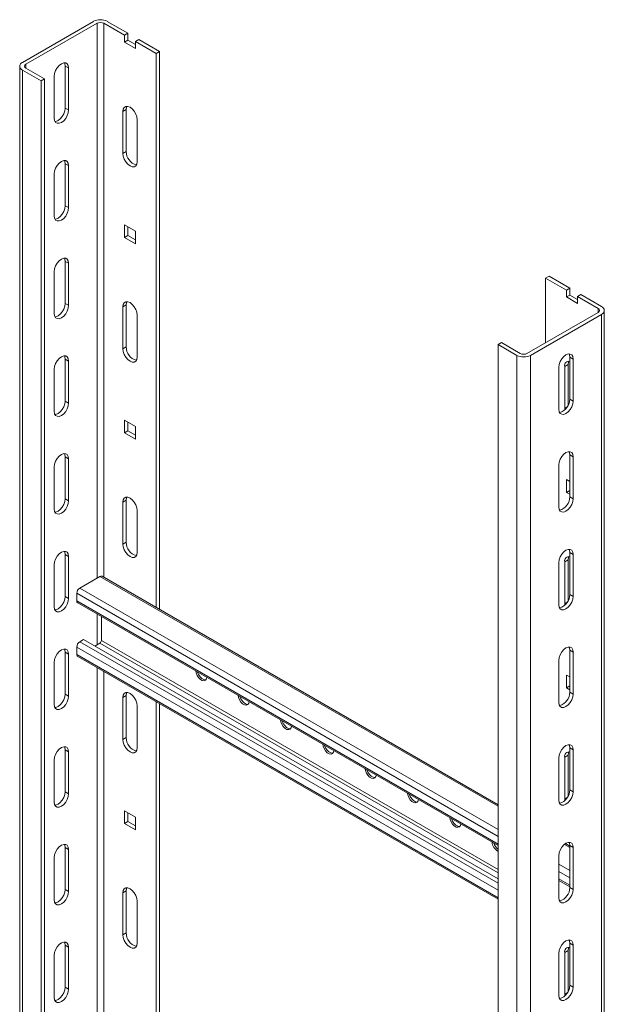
# Model space of a CAD drawing. Header units: millimetres. Extents: x -865 to 612, y -2990 to -1418.
# Tile 7 of 8: x -862 to -618, y -2198 to -1786. Entities that reach past the tile are written whole.
import ezdxf

# ---------------------------------------------------------------- set-up
doc = ezdxf.new("R2010")
doc.units = ezdxf.units.MM

msp = doc.modelspace()

# ---------------------------------------------------------------- linework, layer by layer
at = {"color": 7, "linetype": 'Continuous', "lineweight": 15}
for p, q in [((-830.98, -1786.67), (-860.68, -1803.81)), ((-859.26, -1804.63), (-829.56, -1787.48)), ((-826.73, -1787.48), (-818.07, -1792.48)), ((-816.66, -1791.67), (-825.32, -1786.67)), ((-816.66, -1791.67), (-818.07, -1792.48)), ((-818.07, -1792.48), (-818.07, -1795.34)), ((-816.66, -1794.52), (-816.66, -1791.67)), ((-818.07, -1795.34), (-816.66, -1794.52)), ((-818.07, -1795.34), (-813.48, -1797.99)), ((-813.48, -1796.36), (-816.66, -1794.52)), ((-813.48, -1795.14), (-812.06, -1794.32)), ((-813.48, -1795.14), (-804.81, -1800.14)), ((-813.48, -1797.99), (-813.48, -1795.14)), ((-803.4, -1799.32), (-812.06, -1794.32)), ((-803.4, -1799.32), (-804.81, -1800.14)), ((-804.81, -1800.14), (-804.81, -2031.67)), ((-803.4, -1799.32), (-803.4, -2032.49)), ((-861.85, -1805.44), (-861.85, -2217.53)), ((-851.48, -1810.75), (-859.26, -1806.26)), ((-841.4, -1806.16), (-842.81, -1805.34)), ((-842.81, -1805.34), (-842.81, -1822.89)), ((-841.4, -1806.16), (-841.4, -1823.71)), ((-852.9, -1811.57), (-860.68, -1807.08)), ((-851.48, -1810.75), (-852.9, -1811.57)), ((-851.48, -1810.75), (-851.48, -2222.55)), ((-847.41, -1827.18), (-847.41, -1809.62)), ((-852.9, -1811.57), (-852.9, -2222.69)), ((-841.4, -1823.71), (-842.81, -1822.89)), ((-818.78, -1824.33), (-817.36, -1823.51)), ((-818.78, -1841.88), (-818.78, -1824.33)), ((-817.36, -1841.07), (-817.36, -1823.51)), ((-812.77, -1827.8), (-812.77, -1845.35)), ((-818.78, -1841.88), (-817.36, -1841.07)), ((-841.4, -1846.98), (-842.81, -1846.17)), ((-842.81, -1846.17), (-842.81, -1863.72)), ((-841.4, -1846.98), (-841.4, -1864.54)), ((-847.41, -1868.01), (-847.41, -1850.45)), ((-841.4, -1864.54), (-842.81, -1863.72)), ((-813.48, -1874.34), (-818.07, -1871.69)), ((-818.07, -1871.69), (-818.07, -1876.99)), ((-818.07, -1876.99), (-816.66, -1876.18)), ((-816.66, -1876.18), (-816.66, -1872.5)), ((-813.48, -1878.01), (-816.66, -1876.18)), ((-813.48, -1879.65), (-813.48, -1874.34)), ((-818.07, -1876.99), (-813.48, -1879.65)), ((-841.4, -1887.81), (-842.81, -1886.99)), ((-842.81, -1886.99), (-842.81, -1904.55)), ((-841.4, -1887.81), (-841.4, -1905.36)), ((-847.41, -1908.83), (-847.41, -1891.28)), ((-642.18, -1894.02), (-640.76, -1893.21)), ((-642.18, -1920.96), (-642.18, -1894.02)), ((-642.18, -1894.02), (-633.52, -1899.02)), ((-632.1, -1898.21), (-640.76, -1893.21)), ((-632.1, -1898.21), (-633.52, -1899.02)), ((-633.52, -1899.02), (-633.52, -1901.88)), ((-633.52, -1901.88), (-632.1, -1901.07)), ((-632.1, -1901.07), (-632.1, -1898.21)), ((-628.92, -1902.9), (-632.1, -1901.07)), ((-628.92, -1901.68), (-627.51, -1900.86)), ((-618.84, -1905.86), (-627.51, -1900.86)), ((-841.4, -1905.36), (-842.81, -1904.55)), ((-818.78, -1905.98), (-817.36, -1905.17)), ((-817.36, -1922.72), (-817.36, -1905.17)), ((-633.52, -1901.88), (-628.92, -1904.53)), ((-628.92, -1901.68), (-620.26, -1906.68)), ((-628.92, -1904.53), (-628.92, -1901.68)), ((-818.78, -1923.54), (-818.78, -1905.98)), ((-812.77, -1909.45), (-812.77, -1927.01)), ((-620.26, -1908.31), (-649.96, -1925.45)), ((-618.84, -1909.13), (-648.54, -1926.27)), ((-617.67, -2318.62), (-617.67, -1907.49)), ((-661.98, -1921.78), (-660.56, -1920.96)), ((-654.2, -1926.27), (-661.98, -1921.78)), ((-661.98, -2334.13), (-661.98, -1921.78)), ((-652.79, -1925.45), (-660.56, -1920.96)), ((-818.78, -1923.54), (-817.36, -1922.72)), ((-841.4, -1928.64), (-842.81, -1927.82)), ((-842.81, -1927.82), (-842.81, -1945.38)), ((-841.4, -1928.64), (-841.4, -1946.19)), ((-634.22, -1930.87), (-632.81, -1930.05)), ((-632.81, -1947.2), (-632.81, -1930.05)), ((-632.1, -1926.98), (-630.68, -1927.8)), ((-632.1, -1944.54), (-632.1, -1926.98)), ((-630.68, -1945.36), (-630.68, -1927.8)), ((-847.41, -1949.66), (-847.41, -1932.11)), ((-636.69, -1931.27), (-636.69, -1948.83)), ((-634.22, -1948.42), (-634.22, -1930.87)), ((-841.4, -1946.19), (-842.81, -1945.38)), ((-632.1, -1944.54), (-630.68, -1945.36)), ((-634.18, -1949.05), (-634.22, -1948.42)), ((-813.48, -1955.99), (-818.07, -1953.34)), ((-818.07, -1953.34), (-818.07, -1958.65)), ((-816.66, -1957.83), (-816.66, -1954.16)), ((-818.07, -1958.65), (-816.66, -1957.83)), ((-818.07, -1958.65), (-813.48, -1961.3)), ((-813.48, -1959.67), (-816.66, -1957.83)), ((-813.48, -1961.3), (-813.48, -1955.99)), ((-841.4, -1969.46), (-842.81, -1968.65)), ((-842.81, -1968.65), (-842.81, -1986.2)), ((-841.4, -1969.46), (-841.4, -1987.02)), ((-632.1, -1967.81), (-630.68, -1968.63)), ((-632.1, -1985.37), (-632.1, -1967.81)), ((-630.68, -1986.18), (-630.68, -1968.63)), ((-847.41, -1990.49), (-847.41, -1972.93)), ((-636.69, -1972.1), (-636.69, -1989.65)), ((-632.1, -1979.05), (-633.52, -1978.23)), ((-633.52, -1978.23), (-633.52, -1983.54)), ((-632.1, -1982.72), (-632.1, -1979.04)), ((-633.52, -1983.54), (-632.1, -1982.72)), ((-633.52, -1983.54), (-632.1, -1984.36)), ((-632.1, -1982.72), (-632.1, -1982.72)), ((-841.4, -1987.02), (-842.81, -1986.2)), ((-818.78, -1987.64), (-817.36, -1986.82)), ((-818.78, -2005.19), (-818.78, -1987.64)), ((-817.36, -2004.38), (-817.36, -1986.82)), ((-632.1, -1985.37), (-630.68, -1986.18)), ((-812.77, -1991.11), (-812.77, -2008.66)), ((-818.78, -2005.19), (-817.36, -2004.38)), ((-841.4, -2010.29), (-842.81, -2009.47)), ((-842.81, -2009.47), (-842.81, -2027.03)), ((-841.4, -2010.29), (-841.4, -2027.85)), ((-634.22, -2012.52), (-632.81, -2011.71)), ((-632.81, -2028.85), (-632.81, -2011.71)), ((-632.1, -2008.64), (-630.68, -2009.45)), ((-632.1, -2026.19), (-632.1, -2008.64)), ((-630.68, -2027.01), (-630.68, -2009.45)), ((-847.41, -2031.32), (-847.41, -2013.76)), ((-636.69, -2012.92), (-636.69, -2030.48)), ((-634.22, -2030.08), (-634.22, -2012.52)), ((-836.73, -2023.52), (-828.36, -2018.69)), ((-661.98, -2114.13), (-827.46, -2018.6)), ((-841.4, -2027.85), (-842.81, -2027.03)), ((-838.01, -2028.91), (-838.01, -2025.72)), ((-632.1, -2026.19), (-630.68, -2027.01)), ((-837.63, -2029.73), (-661.98, -2131.13)), ((-634.18, -2030.7), (-634.22, -2030.08)), ((-827.72, -2035.45), (-827.72, -2045.43)), ((-836.73, -2045.97), (-835.18, -2045.08)), ((-661.98, -2145.06), (-835.18, -2045.08)), ((-838.01, -2051.36), (-838.01, -2048.18)), ((-828.36, -2046.53), (-830.51, -2047.77)), ((-841.4, -2051.12), (-842.81, -2050.3)), ((-842.81, -2050.3), (-842.81, -2067.86)), ((-841.4, -2051.12), (-841.4, -2068.67)), ((-837.63, -2052.19), (-661.98, -2153.59)), ((-632.1, -2049.46), (-630.68, -2050.28)), ((-632.1, -2067.02), (-632.1, -2049.46)), ((-630.68, -2067.84), (-630.68, -2050.28)), ((-847.41, -2072.14), (-847.41, -2054.59)), ((-636.69, -2053.75), (-636.69, -2071.31)), ((-632.1, -2060.7), (-633.52, -2059.88)), ((-633.52, -2059.88), (-633.52, -2065.19)), ((-632.1, -2064.37), (-632.1, -2060.7)), ((-633.52, -2065.19), (-632.1, -2064.37)), ((-633.52, -2065.19), (-632.1, -2066.01)), ((-632.1, -2064.38), (-632.1, -2064.37)), ((-841.4, -2068.67), (-842.81, -2067.86)), ((-818.78, -2069.29), (-817.36, -2068.47)), ((-818.78, -2086.85), (-818.78, -2069.29)), ((-817.36, -2086.03), (-817.36, -2068.47)), ((-632.1, -2067.02), (-630.68, -2067.84)), ((-812.77, -2072.76), (-812.77, -2090.32)), ((-804.81, -2071.13), (-804.81, -2521.8)), ((-803.4, -2071.95), (-803.4, -2522.62)), ((-818.78, -2086.85), (-817.36, -2086.03)), ((-632.1, -2090.29), (-630.68, -2091.11)), ((-632.1, -2107.85), (-632.1, -2090.29)), ((-841.4, -2091.94), (-842.81, -2091.13)), ((-842.81, -2091.13), (-842.81, -2108.68)), ((-841.4, -2091.94), (-841.4, -2109.5)), ((-636.69, -2094.58), (-636.69, -2112.13)), ((-634.22, -2094.18), (-632.81, -2093.36)), ((-634.22, -2111.73), (-634.22, -2094.18)), ((-632.81, -2110.51), (-632.81, -2093.36)), ((-630.68, -2108.66), (-630.68, -2091.11)), ((-847.41, -2112.97), (-847.41, -2095.41)), ((-841.4, -2109.5), (-842.81, -2108.68)), ((-632.1, -2107.85), (-630.68, -2108.66)), ((-634.18, -2112.35), (-634.22, -2111.73)), ((-813.48, -2119.3), (-818.07, -2116.65)), ((-818.07, -2116.65), (-818.07, -2121.96)), ((-816.66, -2121.14), (-816.66, -2117.47)), ((-813.48, -2124.61), (-813.48, -2119.3)), ((-818.07, -2121.96), (-816.66, -2121.14)), ((-818.07, -2121.96), (-813.48, -2124.61)), ((-813.48, -2122.98), (-816.66, -2121.14)), ((-632.1, -2131.38), (-633.9, -2130.33)), ((-632.1, -2131.12), (-630.68, -2131.94)), ((-632.1, -2148.67), (-632.1, -2131.12)), ((-841.4, -2132.77), (-842.81, -2131.96)), ((-842.81, -2131.96), (-842.81, -2149.51)), ((-841.4, -2132.77), (-841.4, -2150.33)), ((-636.69, -2135.4), (-636.69, -2152.96)), ((-630.68, -2149.49), (-630.68, -2131.94)), ((-847.41, -2153.8), (-847.41, -2136.24)), ((-636.69, -2145.73), (-632.1, -2148.39)), ((-841.4, -2150.33), (-842.81, -2149.51)), ((-818.78, -2150.94), (-817.36, -2150.13)), ((-818.78, -2168.5), (-818.78, -2150.94)), ((-817.36, -2167.68), (-817.36, -2150.13)), ((-632.1, -2148.67), (-630.68, -2149.49)), ((-812.77, -2154.41), (-812.77, -2171.97)), ((-818.78, -2168.5), (-817.36, -2167.68)), ((-841.4, -2173.6), (-842.81, -2172.78)), ((-842.81, -2172.78), (-842.81, -2190.34)), ((-632.47, -2170.62), (-632.35, -2170.69)), ((-632.1, -2171.95), (-630.68, -2172.76)), ((-632.1, -2189.5), (-632.1, -2171.95)), ((-630.68, -2190.32), (-630.68, -2172.76)), ((-841.4, -2173.6), (-841.4, -2191.15)), ((-636.69, -2176.23), (-636.69, -2193.79)), ((-634.22, -2175.83), (-632.81, -2175.01)), ((-634.22, -2193.39), (-634.22, -2175.83)), ((-632.81, -2192.16), (-632.81, -2175.01)), ((-847.41, -2194.62), (-847.41, -2177.07)), ((-841.4, -2191.15), (-842.81, -2190.34)), ((-634.18, -2194.01), (-634.22, -2193.39)), ((-632.1, -2189.5), (-630.68, -2190.32))]:
    msp.add_line(p, q, dxfattribs=at)
at = {"color": 8, "linetype": 'Continuous', "lineweight": 15}
for p, q in [((-829.56, -1787.48), (-829.56, -2019.38)), ((-826.73, -1787.48), (-826.73, -2019.02)), ((-859.26, -1804.63), (-859.26, -1806.26)), ((-860.68, -1807.08), (-860.68, -2218.2)), ((-620.26, -1908.31), (-620.26, -1906.68)), ((-618.84, -2320.26), (-618.84, -1909.13)), ((-654.2, -2338.62), (-654.2, -1926.27)), ((-648.54, -2337.4), (-648.54, -1926.27)), ((-634.22, -1948.42), (-633.17, -1947.81)), ((-661.98, -2114.74), (-828.36, -2018.69)), ((-661.98, -2124.4), (-836.73, -2023.52)), ((-661.98, -2127.34), (-838.01, -2025.72)), ((-661.98, -2130.53), (-838.01, -2028.91)), ((-634.22, -2030.08), (-633.17, -2029.47)), ((-829.56, -2034.39), (-829.56, -2047.22)), ((-661.98, -2149.8), (-838.01, -2048.18)), ((-661.98, -2146.86), (-836.73, -2045.97)), ((-661.98, -2142.58), (-828.36, -2046.53)), ((-661.98, -2141.11), (-827.72, -2045.43)), ((-661.98, -2152.98), (-838.01, -2051.36)), ((-829.56, -2056.85), (-829.56, -2509.51)), ((-826.73, -2058.48), (-826.73, -2509.14)), ((-634.22, -2111.73), (-633.17, -2111.12)), ((-632.1, -2131.99), (-634.36, -2130.68)), ((-632.1, -2141.65), (-636.69, -2139)), ((-632.1, -2144.59), (-636.69, -2141.94)), ((-632.1, -2147.78), (-636.69, -2145.12)), ((-634.22, -2193.39), (-633.17, -2192.78))]:
    msp.add_line(p, q, dxfattribs=at)
at = {"color": 7, "linetype": 'Continuous', "lineweight": 15, "flags": 128}
for points in [[(-847.41, -1809.62), (-847.26, -1808.47), (-846.84, -1807.25), (-846.17, -1806.1), (-845.33, -1805.13), (-844.4, -1804.42), (-843.48, -1804.05), (-842.64, -1804.06), (-841.97, -1804.45), (-841.55, -1805.17), (-841.4, -1806.16)], [(-843.11, -1804.01), (-842.96, -1804.35), (-842.81, -1805.34)], [(-842.81, -1822.89), (-842.96, -1824.05), (-843.39, -1825.27), (-844.05, -1826.42), (-844.89, -1827.39), (-845.82, -1828.1), (-846.75, -1828.47), (-847.12, -1828.51)], [(-818.78, -1824.33), (-818.63, -1823.34), (-818.2, -1822.62), (-817.54, -1822.24), (-816.7, -1822.23), (-815.77, -1822.59), (-814.85, -1823.3), (-814.01, -1824.27), (-813.34, -1825.43), (-812.92, -1826.64), (-812.77, -1827.8)], [(-817.36, -1823.51), (-817.22, -1822.52), (-817.07, -1822.18)], [(-841.4, -1823.71), (-841.55, -1824.87), (-841.97, -1826.08), (-842.64, -1827.23), (-843.48, -1828.21), (-844.4, -1828.92), (-845.33, -1829.28), (-846.17, -1829.27), (-846.84, -1828.89), (-847.26, -1828.17), (-847.41, -1827.18)], [(-812.77, -1845.35), (-812.92, -1846.34), (-813.34, -1847.06), (-814.01, -1847.45), (-814.85, -1847.45), (-815.77, -1847.09), (-816.7, -1846.38), (-817.54, -1845.41), (-818.2, -1844.25), (-818.63, -1843.04), (-818.78, -1841.88)], [(-847.41, -1850.45), (-847.26, -1849.29), (-846.84, -1848.08), (-846.17, -1846.93), (-845.33, -1845.95), (-844.4, -1845.25), (-843.48, -1844.88), (-842.64, -1844.89), (-841.97, -1845.27), (-841.55, -1845.99), (-841.4, -1846.98)], [(-843.11, -1844.84), (-842.96, -1845.18), (-842.81, -1846.17)], [(-842.81, -1863.72), (-842.96, -1864.88), (-843.39, -1866.09), (-844.05, -1867.24), (-844.89, -1868.22), (-845.82, -1868.93), (-846.75, -1869.29), (-847.12, -1869.34)], [(-841.4, -1864.54), (-841.55, -1865.7), (-841.97, -1866.91), (-842.64, -1868.06), (-843.48, -1869.04), (-844.4, -1869.74), (-845.33, -1870.11), (-846.17, -1870.1), (-846.84, -1869.72), (-847.26, -1869), (-847.41, -1868.01)], [(-847.41, -1891.28), (-847.26, -1890.12), (-846.84, -1888.91), (-846.17, -1887.76), (-845.33, -1886.78), (-844.4, -1886.07), (-843.48, -1885.71), (-842.64, -1885.72), (-841.97, -1886.1), (-841.55, -1886.82), (-841.4, -1887.81)], [(-843.11, -1885.66), (-842.96, -1886.01), (-842.81, -1886.99)], [(-841.4, -1905.36), (-841.55, -1906.52), (-841.97, -1907.74), (-842.64, -1908.89), (-843.48, -1909.86), (-844.4, -1910.57), (-845.33, -1910.94), (-846.17, -1910.93), (-846.84, -1910.54), (-847.26, -1909.82), (-847.41, -1908.83)], [(-842.81, -1904.55), (-842.96, -1905.71), (-843.39, -1906.92), (-844.05, -1908.07), (-844.89, -1909.05), (-845.82, -1909.75), (-846.75, -1910.12), (-847.12, -1910.16)], [(-818.78, -1905.98), (-818.63, -1904.99), (-818.2, -1904.27), (-817.54, -1903.89), (-816.7, -1903.88), (-815.77, -1904.25), (-814.85, -1904.95), (-814.01, -1905.93), (-813.34, -1907.08), (-812.92, -1908.29), (-812.77, -1909.45)], [(-817.36, -1905.17), (-817.22, -1904.18), (-817.07, -1903.84)], [(-812.77, -1927.01), (-812.92, -1927.99), (-813.34, -1928.72), (-814.01, -1929.1), (-814.85, -1929.11), (-815.77, -1928.74), (-816.7, -1928.04), (-817.54, -1927.06), (-818.2, -1925.91), (-818.63, -1924.69), (-818.78, -1923.54)], [(-630.68, -1927.8), (-630.83, -1926.81), (-631.26, -1926.09), (-631.92, -1925.71), (-632.76, -1925.7), (-633.69, -1926.06), (-634.62, -1926.77), (-635.45, -1927.75), (-636.12, -1928.9), (-636.54, -1930.11), (-636.69, -1931.27)], [(-632.1, -1926.98), (-632.24, -1926), (-632.39, -1925.66)], [(-847.41, -1932.11), (-847.26, -1930.95), (-846.84, -1929.73), (-846.17, -1928.58), (-845.33, -1927.61), (-844.4, -1926.9), (-843.48, -1926.53), (-842.64, -1926.54), (-841.97, -1926.93), (-841.55, -1927.65), (-841.4, -1928.64)], [(-843.11, -1926.49), (-842.96, -1926.83), (-842.81, -1927.82)], [(-632.81, -1930.05), (-632.66, -1929.07), (-632.52, -1928.72)], [(-841.4, -1946.19), (-841.55, -1947.35), (-841.97, -1948.56), (-842.64, -1949.71), (-843.48, -1950.69), (-844.4, -1951.4), (-845.33, -1951.76), (-846.17, -1951.75), (-846.84, -1951.37), (-847.26, -1950.65), (-847.41, -1949.66)], [(-842.81, -1945.38), (-842.96, -1946.53), (-843.39, -1947.75), (-844.05, -1948.9), (-844.89, -1949.87), (-845.82, -1950.58), (-846.75, -1950.95), (-847.12, -1950.99)], [(-636.69, -1948.83), (-636.54, -1949.81), (-636.12, -1950.53), (-635.45, -1950.92), (-634.62, -1950.93), (-633.69, -1950.56), (-632.76, -1949.85), (-631.92, -1948.88), (-631.26, -1947.73), (-630.83, -1946.51), (-630.68, -1945.36)], [(-630.68, -1968.63), (-630.83, -1967.64), (-631.26, -1966.92), (-631.92, -1966.53), (-632.76, -1966.53), (-633.69, -1966.89), (-634.62, -1967.6), (-635.45, -1968.57), (-636.12, -1969.73), (-636.54, -1970.94), (-636.69, -1972.1)], [(-632.1, -1967.81), (-632.24, -1966.82), (-632.39, -1966.48)], [(-847.41, -1972.93), (-847.26, -1971.78), (-846.84, -1970.56), (-846.17, -1969.41), (-845.33, -1968.43), (-844.4, -1967.73), (-843.48, -1967.36), (-842.64, -1967.37), (-841.97, -1967.75), (-841.55, -1968.48), (-841.4, -1969.46)], [(-843.11, -1967.32), (-842.96, -1967.66), (-842.81, -1968.65)], [(-841.4, -1987.02), (-841.55, -1988.18), (-841.97, -1989.39), (-842.64, -1990.54), (-843.48, -1991.52), (-844.4, -1992.22), (-845.33, -1992.59), (-846.17, -1992.58), (-846.84, -1992.2), (-847.26, -1991.48), (-847.41, -1990.49)], [(-842.81, -1986.2), (-842.96, -1987.36), (-843.39, -1988.57), (-844.05, -1989.73), (-844.89, -1990.7), (-845.82, -1991.41), (-846.75, -1991.77), (-847.12, -1991.82)], [(-818.78, -1987.64), (-818.63, -1986.65), (-818.2, -1985.93), (-817.54, -1985.54), (-816.7, -1985.53), (-815.77, -1985.9), (-814.85, -1986.61), (-814.01, -1987.58), (-813.34, -1988.73), (-812.92, -1989.95), (-812.77, -1991.11)], [(-817.36, -1986.82), (-817.22, -1985.83), (-817.07, -1985.49)], [(-636.69, -1989.65), (-636.54, -1990.64), (-636.12, -1991.36), (-635.45, -1991.74), (-634.62, -1991.75), (-633.69, -1991.39), (-632.76, -1990.68), (-631.92, -1989.71), (-631.26, -1988.55), (-630.83, -1987.34), (-630.68, -1986.18)], [(-847.41, -2013.76), (-847.26, -2012.6), (-846.84, -2011.39), (-846.17, -2010.24), (-845.33, -2009.26), (-844.4, -2008.55), (-843.48, -2008.19), (-842.64, -2008.2), (-841.97, -2008.58), (-841.55, -2009.3), (-841.4, -2010.29)], [(-843.11, -2008.15), (-842.96, -2008.49), (-842.81, -2009.47)], [(-812.77, -2008.66), (-812.92, -2009.65), (-813.34, -2010.37), (-814.01, -2010.75), (-814.85, -2010.76), (-815.77, -2010.4), (-816.7, -2009.69), (-817.54, -2008.71), (-818.2, -2007.56), (-818.63, -2006.35), (-818.78, -2005.19)], [(-630.68, -2009.45), (-630.83, -2008.47), (-631.26, -2007.75), (-631.92, -2007.36), (-632.76, -2007.35), (-633.69, -2007.72), (-634.62, -2008.42), (-635.45, -2009.4), (-636.12, -2010.55), (-636.54, -2011.77), (-636.69, -2012.92)], [(-632.1, -2008.64), (-632.24, -2007.65), (-632.39, -2007.31)], [(-632.81, -2011.71), (-632.66, -2010.72), (-632.52, -2010.38)], [(-841.4, -2027.85), (-841.55, -2029), (-841.97, -2030.22), (-842.64, -2031.37), (-843.48, -2032.35), (-844.4, -2033.05), (-845.33, -2033.42), (-846.17, -2033.41), (-846.84, -2033.02), (-847.26, -2032.3), (-847.41, -2031.32)], [(-842.81, -2027.03), (-842.96, -2028.19), (-843.39, -2029.4), (-844.05, -2030.55), (-844.89, -2031.53), (-845.82, -2032.23), (-846.75, -2032.6), (-847.12, -2032.64)], [(-636.69, -2030.48), (-636.54, -2031.47), (-636.12, -2032.19), (-635.45, -2032.57), (-634.62, -2032.58), (-633.69, -2032.21), (-632.76, -2031.51), (-631.92, -2030.53), (-631.26, -2029.38), (-630.83, -2028.17), (-630.68, -2027.01)], [(-847.41, -2054.59), (-847.26, -2053.43), (-846.84, -2052.22), (-846.17, -2051.06), (-845.33, -2050.09), (-844.4, -2049.38), (-843.48, -2049.02), (-842.64, -2049.03), (-841.97, -2049.41), (-841.55, -2050.13), (-841.4, -2051.12)], [(-843.11, -2048.97), (-842.96, -2049.31), (-842.81, -2050.3)], [(-630.68, -2050.28), (-630.83, -2049.29), (-631.26, -2048.57), (-631.92, -2048.19), (-632.76, -2048.18), (-633.69, -2048.55), (-634.62, -2049.25), (-635.45, -2050.23), (-636.12, -2051.38), (-636.54, -2052.59), (-636.69, -2053.75)], [(-632.1, -2049.46), (-632.24, -2048.48), (-632.39, -2048.14)], [(-837.63, -2052.19), (-837.63, -2052.19), (-837.79, -2052.06), (-837.91, -2051.87), (-837.98, -2051.64), (-838.01, -2051.36)], [(-788.3, -2058.21), (-788.16, -2059.01), (-787.76, -2060.03), (-787.15, -2060.98), (-786.4, -2061.73), (-785.61, -2062.19), (-784.86, -2062.31), (-784.24, -2062.07), (-783.85, -2061.5), (-783.71, -2060.86)], [(-787.52, -2058.66), (-787.13, -2059.67), (-786.52, -2060.61), (-785.77, -2061.36), (-784.97, -2061.82), (-784.22, -2061.94), (-784.09, -2061.92)], [(-841.4, -2068.67), (-841.55, -2069.83), (-841.97, -2071.04), (-842.64, -2072.2), (-843.48, -2073.17), (-844.4, -2073.88), (-845.33, -2074.24), (-846.17, -2074.24), (-846.84, -2073.85), (-847.26, -2073.13), (-847.41, -2072.14)], [(-842.81, -2067.86), (-842.96, -2069.01), (-843.39, -2070.23), (-844.05, -2071.38), (-844.89, -2072.36), (-845.82, -2073.06), (-846.75, -2073.43), (-847.12, -2073.47)], [(-818.78, -2069.29), (-818.63, -2068.3), (-818.2, -2067.58), (-817.54, -2067.2), (-816.7, -2067.19), (-815.77, -2067.55), (-814.85, -2068.26), (-814.01, -2069.24), (-813.34, -2070.39), (-812.92, -2071.6), (-812.77, -2072.76)], [(-817.36, -2068.47), (-817.22, -2067.49), (-817.07, -2067.15)], [(-770.62, -2068.42), (-770.49, -2069.21), (-770.09, -2070.24), (-769.48, -2071.19), (-768.73, -2071.93), (-767.93, -2072.39), (-767.18, -2072.51), (-766.57, -2072.27), (-766.17, -2071.7), (-766.03, -2071.06)], [(-769.84, -2068.86), (-769.45, -2069.87), (-768.84, -2070.82), (-768.09, -2071.57), (-767.29, -2072.03), (-766.54, -2072.14), (-766.42, -2072.13)], [(-636.69, -2071.31), (-636.54, -2072.29), (-636.12, -2073.01), (-635.45, -2073.4), (-634.62, -2073.41), (-633.69, -2073.04), (-632.76, -2072.34), (-631.92, -2071.36), (-631.26, -2070.21), (-630.83, -2068.99), (-630.68, -2067.84)], [(-752.94, -2078.62), (-752.81, -2079.42), (-752.41, -2080.45), (-751.8, -2081.39), (-751.05, -2082.14), (-750.25, -2082.6), (-749.5, -2082.72), (-748.89, -2082.48), (-748.49, -2081.91), (-748.36, -2081.27)], [(-752.17, -2079.07), (-751.77, -2080.08), (-751.16, -2081.02), (-750.41, -2081.77), (-749.61, -2082.23), (-748.86, -2082.35), (-748.74, -2082.33)], [(-847.41, -2095.41), (-847.26, -2094.26), (-846.84, -2093.04), (-846.17, -2091.89), (-845.33, -2090.91), (-844.4, -2090.21), (-843.48, -2089.84), (-842.64, -2089.85), (-841.97, -2090.24), (-841.55, -2090.96), (-841.4, -2091.94)], [(-843.11, -2089.8), (-842.96, -2090.14), (-842.81, -2091.13)], [(-812.77, -2090.32), (-812.92, -2091.3), (-813.34, -2092.02), (-814.01, -2092.41), (-814.85, -2092.42), (-815.77, -2092.05), (-816.7, -2091.34), (-817.54, -2090.37), (-818.2, -2089.22), (-818.63, -2088), (-818.78, -2086.85)], [(-735.26, -2088.83), (-735.13, -2089.62), (-734.73, -2090.65), (-734.12, -2091.6), (-733.37, -2092.34), (-732.57, -2092.8), (-731.82, -2092.92), (-731.21, -2092.68), (-730.81, -2092.11), (-730.68, -2091.47)], [(-734.49, -2089.28), (-734.1, -2090.28), (-733.48, -2091.23), (-732.73, -2091.98), (-731.94, -2092.44), (-731.19, -2092.55), (-731.06, -2092.54)], [(-630.68, -2091.11), (-630.83, -2090.12), (-631.26, -2089.4), (-631.92, -2089.02), (-632.76, -2089.01), (-633.69, -2089.37), (-634.62, -2090.08), (-635.45, -2091.06), (-636.12, -2092.21), (-636.54, -2093.42), (-636.69, -2094.58)], [(-632.1, -2090.29), (-632.24, -2089.3), (-632.39, -2088.96)], [(-632.81, -2093.36), (-632.66, -2092.37), (-632.52, -2092.03)], [(-717.59, -2099.03), (-717.45, -2099.83), (-717.05, -2100.86), (-716.44, -2101.8), (-715.69, -2102.55), (-714.89, -2103.01), (-714.14, -2103.13), (-713.53, -2102.89), (-713.13, -2102.32), (-713, -2101.68)], [(-716.81, -2099.48), (-716.42, -2100.49), (-715.81, -2101.43), (-715.06, -2102.18), (-714.26, -2102.64), (-713.51, -2102.76), (-713.38, -2102.74)], [(-841.4, -2109.5), (-841.55, -2110.66), (-841.97, -2111.87), (-842.64, -2113.02), (-843.48, -2114), (-844.4, -2114.71), (-845.33, -2115.07), (-846.17, -2115.06), (-846.84, -2114.68), (-847.26, -2113.96), (-847.41, -2112.97)], [(-842.81, -2108.68), (-842.96, -2109.84), (-843.39, -2111.05), (-844.05, -2112.21), (-844.89, -2113.18), (-845.82, -2113.89), (-846.75, -2114.26), (-847.12, -2114.3)], [(-695.32, -2111.88), (-695.46, -2112.53), (-695.86, -2113.09), (-696.47, -2113.33), (-697.22, -2113.21), (-698.02, -2112.75), (-698.77, -2112.01), (-699.38, -2111.06), (-699.78, -2110.03), (-699.91, -2109.24)], [(-695.7, -2112.95), (-695.83, -2112.96), (-696.58, -2112.85), (-697.38, -2112.39), (-698.13, -2111.64), (-698.74, -2110.69), (-699.13, -2109.69)], [(-636.69, -2112.13), (-636.54, -2113.12), (-636.12, -2113.84), (-635.45, -2114.23), (-634.62, -2114.24), (-633.69, -2113.87), (-632.76, -2113.16), (-631.92, -2112.19), (-631.26, -2111.03), (-630.83, -2109.82), (-630.68, -2108.66)], [(-677.65, -2122.09), (-677.78, -2122.73), (-678.18, -2123.3), (-678.79, -2123.54), (-679.54, -2123.42), (-680.34, -2122.96), (-681.09, -2122.21), (-681.7, -2121.27), (-682.1, -2120.24), (-682.23, -2119.44)], [(-678.03, -2123.15), (-678.15, -2123.17), (-678.9, -2123.05), (-679.7, -2122.59), (-680.45, -2121.84), (-681.06, -2120.9), (-681.46, -2119.89)], [(-847.41, -2136.24), (-847.26, -2135.08), (-846.84, -2133.87), (-846.17, -2132.72), (-845.33, -2131.74), (-844.4, -2131.04), (-843.48, -2130.67), (-842.64, -2130.68), (-841.97, -2131.06), (-841.55, -2131.78), (-841.4, -2132.77)], [(-843.11, -2130.63), (-842.96, -2130.97), (-842.81, -2131.96)], [(-630.68, -2131.94), (-630.83, -2130.95), (-631.26, -2130.23), (-631.92, -2129.84), (-632.76, -2129.83), (-633.69, -2130.2), (-634.62, -2130.91), (-635.45, -2131.88), (-636.12, -2133.03), (-636.54, -2134.25), (-636.69, -2135.4)], [(-632.1, -2131.12), (-632.24, -2130.13), (-632.39, -2129.79)], [(-841.4, -2150.33), (-841.55, -2151.48), (-841.97, -2152.7), (-842.64, -2153.85), (-843.48, -2154.83), (-844.4, -2155.53), (-845.33, -2155.9), (-846.17, -2155.89), (-846.84, -2155.51), (-847.26, -2154.78), (-847.41, -2153.8)], [(-842.81, -2149.51), (-842.96, -2150.67), (-843.39, -2151.88), (-844.05, -2153.03), (-844.89, -2154.01), (-845.82, -2154.72), (-846.75, -2155.08), (-847.12, -2155.12)], [(-818.78, -2150.94), (-818.63, -2149.96), (-818.2, -2149.24), (-817.54, -2148.85), (-816.7, -2148.84), (-815.77, -2149.21), (-814.85, -2149.91), (-814.01, -2150.89), (-813.34, -2152.04), (-812.92, -2153.26), (-812.77, -2154.41)], [(-817.36, -2150.13), (-817.22, -2149.14), (-817.07, -2148.8)], [(-636.69, -2152.96), (-636.54, -2153.95), (-636.12, -2154.67), (-635.45, -2155.05), (-634.62, -2155.06), (-633.69, -2154.7), (-632.76, -2153.99), (-631.92, -2153.01), (-631.26, -2151.86), (-630.83, -2150.65), (-630.68, -2149.49)], [(-812.77, -2171.97), (-812.92, -2172.96), (-813.34, -2173.68), (-814.01, -2174.06), (-814.85, -2174.07), (-815.77, -2173.7), (-816.7, -2173), (-817.54, -2172.02), (-818.2, -2170.87), (-818.63, -2169.66), (-818.78, -2168.5)], [(-847.41, -2177.07), (-847.26, -2175.91), (-846.84, -2174.7), (-846.17, -2173.55), (-845.33, -2172.57), (-844.4, -2171.86), (-843.48, -2171.5), (-842.64, -2171.51), (-841.97, -2171.89), (-841.55, -2172.61), (-841.4, -2173.6)], [(-843.11, -2171.45), (-842.96, -2171.79), (-842.81, -2172.78)], [(-630.68, -2172.76), (-630.83, -2171.77), (-631.26, -2171.05), (-631.92, -2170.67), (-632.76, -2170.66), (-633.69, -2171.03), (-634.62, -2171.73), (-635.45, -2172.71), (-636.12, -2173.86), (-636.54, -2175.07), (-636.69, -2176.23)], [(-632.1, -2171.95), (-632.24, -2170.96), (-632.39, -2170.62)], [(-632.81, -2175.01), (-632.66, -2174.03), (-632.52, -2173.69)], [(-841.4, -2191.15), (-841.55, -2192.31), (-841.97, -2193.53), (-842.64, -2194.68), (-843.48, -2195.65), (-844.4, -2196.36), (-845.33, -2196.73), (-846.17, -2196.72), (-846.84, -2196.33), (-847.26, -2195.61), (-847.41, -2194.62)], [(-842.81, -2190.34), (-842.96, -2191.5), (-843.39, -2192.71), (-844.05, -2193.86), (-844.89, -2194.84), (-845.82, -2195.54), (-846.75, -2195.91), (-847.12, -2195.95)], [(-636.69, -2193.79), (-636.54, -2194.78), (-636.12, -2195.5), (-635.45, -2195.88), (-634.62, -2195.89), (-633.69, -2195.52), (-632.76, -2194.82), (-631.92, -2193.84), (-631.26, -2192.69), (-630.83, -2191.48), (-630.68, -2190.32)]]:
    msp.add_lwpolyline(points, dxfattribs=at)
at = {"color": 7, "linetype": 'Continuous', "lineweight": 15}
for centre, radius, start, end in [((-828.15, -1792.12), 6.15, 62.6097, 117.3903), ((-828.15, -1790.21), 3.07, 62.6097, 117.3903), ((-860.06, -1805.44), 1.75, 110.7834, 249.2166), ((-858.95, -1805.44), 0.873, 110.7834, 249.2165), ((-811.62, -1841.12), 5.75, 179.4766, 255.447), ((-620.57, -1907.49), 0.873, 290.7831, 69.2171), ((-619.46, -1907.49), 1.75, 290.7835, 69.2167), ((-811.62, -1922.77), 5.75, 179.4773, 255.4463), ((-651.37, -1922.73), 3.07, 242.6094, 297.3905), ((-651.37, -1920.81), 6.15, 242.6096, 297.3903), ((-632.46, -1930.53), 1.79, 78.1679, 190.8075), ((-637.84, -1944.59), 5.75, 284.5536, 0.5227), ((-637.84, -1985.42), 5.75, 284.5518, 0.5246), ((-811.62, -2004.43), 5.75, 179.4763, 255.4473), ((-632.46, -2012.19), 1.79, 78.1679, 190.8075), ((-827.83, -2019.42), 0.905, 65.6986, 125.614), ((-835.24, -2025.85), 2.77, 122.6056, 177.3944), ((-637.84, -2026.25), 5.75, 284.5541, 0.5233), ((-837.06, -2028.98), 0.945, 175.7417, 232.9452), ((-835.24, -2048.3), 2.77, 122.6043, 177.3958), ((-829.11, -2045.36), 1.38, 302.6036, 357.3954), ((-637.84, -2067.07), 5.75, 284.5527, 0.5237), ((-811.62, -2086.08), 5.75, 179.4766, 255.447), ((-632.46, -2093.84), 1.79, 78.1491, 190.825), ((-637.84, -2107.9), 5.75, 284.553, 0.5234), ((-659.7, -2129.28), 4.87, 184.3681, 242.1046), ((-658.78, -2128.77), 5.17, 194.8765, 231.8113), ((-637.84, -2148.73), 5.75, 284.5529, 0.5239), ((-811.62, -2167.74), 5.75, 179.4767, 255.4465), ((-632.46, -2175.49), 1.79, 78.1484, 190.8243), ((-637.84, -2189.55), 5.75, 284.5535, 0.5233)]:
    msp.add_arc(centre, radius, start, end, dxfattribs=at)

doc.saveas('drawing.dxf')
